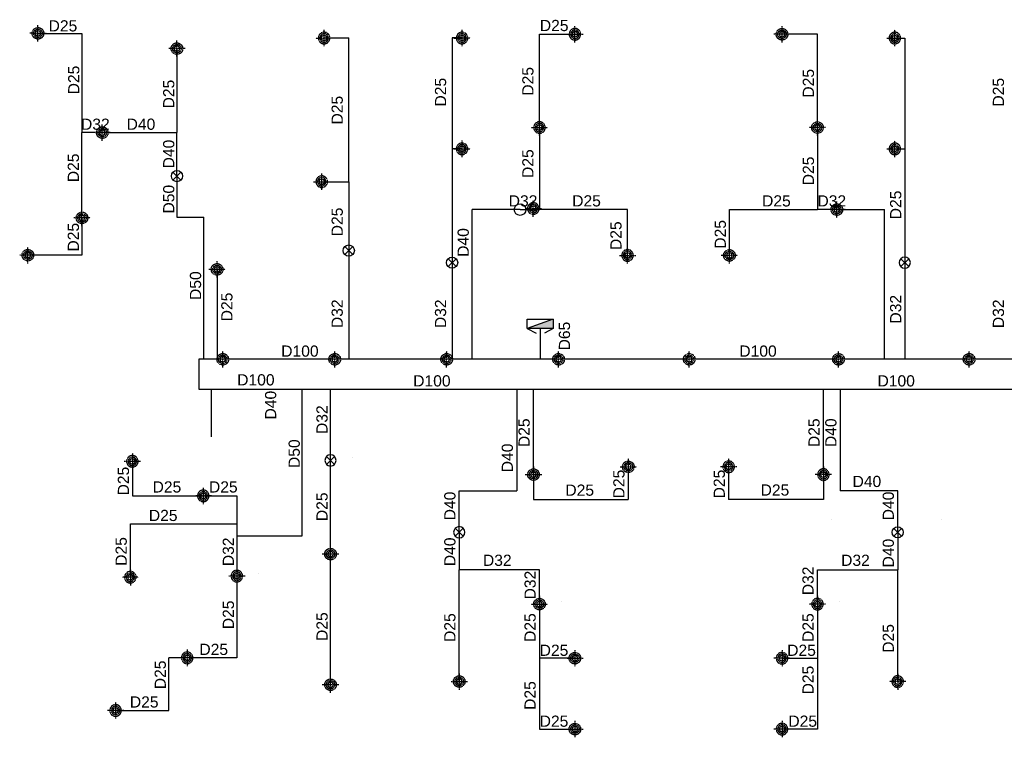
# Model space of a CAD drawing. Header units: millimetres. Extents: x -28974 to 809679, y 113632 to 171595.
# Tile 1 of 7: x -28974 to -2588, y 147032 to 166263. Entities that reach past the tile are written whole.
import ezdxf

# ---------------------------------------------------------------- set-up
doc = ezdxf.new("R2010")
doc.units = ezdxf.units.MM
doc.header["$MEASUREMENT"] = 0
doc.linetypes.add('DAU PHUN TANG PODIUM$0$PHANTOM', pattern=[2.5, 1.25, -0.25, 0.25, -0.25, 0.25, -0.25])
for name, color, linetype in [('FIRE', 8, 'Continuous'), ('lhp - pipe 100', 100, 'Continuous'), ('lhp - pipe 25', 25, 'Continuous'), ('lhp - pipe 32', 32, 'Continuous'), ('lhp - pipe 40', 40, 'Continuous'), ('lhp - pipe 50', 50, 'Continuous'), ('lhp - pipe 65', 65, 'Continuous'), ('lhp-text', 142, 'Continuous'), ('sprinkller quay xuong', 2, 'Continuous'), ('TEXT', 142, 'Continuous'), ('X - Tower E1&E2- Core$0$lhp-fire equipment', 11, 'Continuous')]:
    doc.layers.add(name, color=color, linetype=linetype)
doc.layers.add('Sprinkler head 21-04', color=60, linetype='Continuous', lineweight=20)
doc.layers.add('X - Tower E1&E2- Core$0$A-Wall', color=7, linetype='Continuous', lineweight=40)
doc.styles.add('LHP', font='arial.ttf')

# ---------------------------------------------------------------- blocks, each defined once
blk = doc.blocks.new('X - Tower E1&E2- Core$0$Họng đôi')
at = {"layer": 'X - Tower E1&E2- Core$0$lhp-fire equipment'}
h = blk.add_hatch(color=256, dxfattribs=at)
h.dxf.hatch_style = 1
h.paths.add_polyline_path([(-42129, -155529), (-42129, -155279), (-42829, -155529)])
for p, q in [((-42129, -155279), (-42829, -155529)), ((-42829, -155529), (-42592, -155653)), ((-42129, -155529), (-42367, -155653))]:
    blk.add_line(p, q, dxfattribs=at)
blk.add_lwpolyline([(-42829, -155279), (-42129, -155279), (-42129, -155529), (-42829, -155529)], close=True, dxfattribs=at)
blk = doc.blocks.new('sp1')
at = {"layer": 'Sprinkler head 21-04', "linetype": 'DAU PHUN TANG PODIUM$0$PHANTOM', "lineweight": -3, "extrusion": (1.16865e-06, 1.93957e-11, 1)}
for p, q in [((0, -219, 0), (0, 219, 0)), ((219, 0, 0), (-219, 0, 0))]:
    blk.add_line(p, q, dxfattribs=at)
at = {"layer": 'Sprinkler head 21-04', "color": 7, "extrusion": (4.6e-15, -0.004353, 0.999991), "elevation": 0}
for points in [[(-68, 2), (-77, 2)], [(-66, 17), (-75, 19)], [(-61, 31), (-69, 35)], [(-52, 44), (-59, 50)], [(-41, 54), (-47, 62)], [(-28, 62), (-32, 71)], [(-13, 67), (-15, 76)], [(2, 68), (2, 77)], [(17, 66), (19, 75)], [(31, 61), (35, 69)], [(44, 52), (50, 59)], [(54, 41), (62, 47)], [(62, 28), (71, 32)], [(67, 13), (76, 15)], [(-67, -13), (-76, -15)], [(-62, -28), (-71, -32)], [(-54, -41), (-62, -47)], [(-44, -52), (-50, -59)], [(-31, -61), (-35, -69)], [(-17, -66), (-19, -75)], [(-2, -68), (-2, -77)], [(13, -67), (15, -76)], [(28, -62), (32, -71)], [(41, -54), (47, -62)], [(52, -44), (59, -50)], [(61, -31), (69, -35)], [(66, -17), (75, -19)], [(68, -2), (77, -2)]]:
    blk.add_lwpolyline(points, dxfattribs=at)
at = {"layer": 'Sprinkler head 21-04', "linetype": 'DAU PHUN TANG PODIUM$0$PHANTOM', "lineweight": -3, "extrusion": (4.6e-15, -0.004353, 0.999991)}
for radius in [155, 113]:
    blk.add_circle((0, 0), radius, dxfattribs=at)
at = {"layer": 'Sprinkler head 21-04', "extrusion": (4.6e-15, -0.004353, 0.999991)}
blk.add_circle((0, 0), 77.5, dxfattribs=at)
at = {"layer": 'Sprinkler head 21-04', "color": 8, "extrusion": (4.6e-15, -0.004353, 0.999991)}
blk.add_circle((0, 0), 68.2, dxfattribs=at)
blk = doc.blocks.new('sp2')
at = {"layer": 'sprinkller quay xuong'}
for p, q in [((-106, 106), (106, -106)), ((-106, -106), (106, 106))]:
    blk.add_line(p, q, dxfattribs=at)
blk.add_circle((0, 0), 150, dxfattribs=at)

msp = doc.modelspace()

# ---------------------------------------------------------------- linework, layer by layer
at = {"layer": 'lhp - pipe 100'}
msp.add_line((-24176, 156364, 0), (11030, 156364, -1), dxfattribs=at)
at = {"layer": 'lhp - pipe 100', "elevation": 0}
msp.add_lwpolyline([(71410, 156364), (104354, 156364), (104354, 157162), (-24176, 157162), (-24176, 156364)], dxfattribs=at)
at = {"layer": 'lhp - pipe 25', "elevation": 0}
for points in [[(-28485, 165897), (-27305, 165897), (-27305, 163237)], [(-20816, 165772), (-20155, 165772)], [(-20155, 161922), (-20155, 165772)], [(-17120, 165772), (-17385, 165772), (-17385, 159752)], [(-15045, 163372), (-15045, 165872), (-14095, 165872)], [(-7596, 163371), (-7596, 165871), (-8546, 165871)], [(-5521, 165771), (-5256, 165771), (-5256, 159751)], [(-24760, 165487), (-24760, 163237)], [(-15045, 163372), (-15045, 161173)], [(-7596, 163371), (-7596, 161172)], [(-27305, 160952), (-27305, 163237)], [(-17120, 162802), (-17385, 162802)], [(-20880, 161922), (-20155, 161922), (-20155, 160077)], [(-12685, 159947), (-12685, 161173), (-15045, 161173)], [(-9956, 159946), (-9956, 161172), (-7596, 161172)], [(-27305, 160951), (-27305, 159952), (-28755, 159952)], [(-20155, 160077), (-20155, 157162)], [(-23685, 159572), (-23685, 157162)], [(-15205, 154072), (-15205, 156364)], [(-7435, 154072), (-7435, 156364)], [(-25955, 154427), (-25955, 153502), (-24055, 153502)], [(-20645, 151941), (-20645, 154452)], [(-12665, 154282), (-12665, 153408)], [(-9975, 154282), (-9975, 153408)], [(-15205, 154072), (-15205, 153408), (-12665, 153408)], [(-7435, 154072), (-7435, 153408), (-9975, 153408)], [(-24055, 153502), (-23155, 153502), (-23155, 152750)], [(-26009, 151322), (-26009, 152750), (-23155, 152750)], [(-20645, 148441), (-20644, 151941)], [(-17195, 148527), (-17195, 151524)], [(-5445, 148527), (-5445, 151524)], [(-23155, 151133), (-23155, 149162)], [(-15045, 150602), (-15045, 147252), (-14095, 147252)], [(-7595, 150602), (-7595, 147252), (-8545, 147252)], [(-26405, 147752), (-24980, 147752), (-24980, 149162)], [(-23155, 149162), (-24980, 149162)], [(-14095, 149152), (-15045, 149152)], [(-8545, 149152), (-7595, 149152)]]:
    msp.add_lwpolyline(points, dxfattribs=at)
at = {"layer": 'lhp - pipe 25', "ltscale": 5, "elevation": 0}
for points in [[(-5520, 162802), (-5256, 162802)], [(-20059, 154532), (-20059, 154531)], [(-7232, 152878), (-7232, 152878)], [(-4276, 152869), (-4276, 152868)], [(-22569, 151432), (-22569, 151431)], [(-14458, 150682), (-14458, 150681)], [(-7009, 150684), (-7009, 150683)]]:
    msp.add_lwpolyline(points, dxfattribs=at)
at = {"layer": 'lhp - pipe 25', "ltscale": 5}
msp.add_circle((-15565, 161172, 0), 155, dxfattribs=at)
at = {"layer": 'lhp - pipe 32', "elevation": 0}
for points in [[(-26979, 163237), (-27305, 163237)], [(-15565, 161173), (-15045, 161173)], [(-7076, 161172), (-7596, 161172)], [(-17385, 159752), (-17385, 157163)], [(-5256, 159751), (-5256, 157162)], [(-20645, 154452), (-20645, 156364)], [(-23155, 152750), (-23155, 152427)], [(-23155, 152427), (-23155, 151352)], [(-15044, 150602), (-15044, 151524), (-17195, 151524)], [(-7596, 150602), (-7596, 151524), (-5445, 151524)]]:
    msp.add_lwpolyline(points, dxfattribs=at)
at = {"layer": 'lhp - pipe 40', "ltscale": 5}
msp.add_line((-23836, 155087, 0), (-23836, 156364, 0), dxfattribs=at)
at = {"layer": 'lhp - pipe 40', "elevation": 0}
for points in [[(-26760, 163237), (-24760, 163237)], [(-24760, 162072), (-24760, 163237)], [(-15565, 161173), (-16846, 161173)], [(-16846, 157163), (-16846, 161173)], [(-7076, 161172), (-5795, 161172)], [(-5795, 157162), (-5795, 161172)], [(-15655, 156364), (-15655, 153637)], [(-6985, 156364), (-6985, 153637)], [(-17195, 153637), (-15655, 153637)], [(-17195, 152527), (-17195, 153637)], [(-5445, 153637), (-6985, 153637)], [(-5445, 152527), (-5445, 153637)], [(-17195, 152527), (-17195, 151524)], [(-5445, 152527), (-5445, 151524)]]:
    msp.add_lwpolyline(points, dxfattribs=at)
at = {"layer": 'lhp - pipe 50', "ltscale": 5, "elevation": 0}
for points in [[(-24760, 162072), (-24760, 160967), (-24042, 160967)], [(-24042, 157162), (-24042, 160967)], [(-23155, 152427), (-21403, 152427), (-21403, 156364)]]:
    msp.add_lwpolyline(points, dxfattribs=at)
at = {"layer": 'lhp - pipe 65', "ltscale": 1000}
msp.add_line((-15024, 157987, 0), (-15024, 157162, 0), dxfattribs=at)

# ---------------------------------------------------------------- block references
at = {"layer": 'FIRE'}
for p, rotation in [((-24760, 162072, 0), 180), ((-20155, 160077, 0), 180), ((-17385, 159752, 0), 180), ((-5445, 152526, 0), 359.9962473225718)]:
    msp.add_blockref('sp2', p, dxfattribs=dict(at, rotation=rotation))
at = {"layer": 'FIRE', "xscale": -1, "rotation": 180}
msp.add_blockref('sp2', (-5255, 159752, 0), dxfattribs=at)
at = {"layer": 'FIRE', "xscale": -1}
for p in [(-20645, 154452, 0), (-17195, 152527, 0)]:
    msp.add_blockref('sp2', p, dxfattribs=at)
at = {"layer": 'TEXT'}
for p, rotation in [((-28485, 165897, 0), 359.9785045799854), ((-8545, 165872, 0), 359.9785045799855), ((-24760, 165487, 0), 359.9785045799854), ((-26760, 163237, 0), 359.9785045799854), ((-7595, 163372, 0), 359.9785045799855), ((-7075, 161172, 0), 359.9785045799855), ((-27305, 160952, 0), 359.9785045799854), ((-28755, 159952, 0), 359.9785045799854), ((-9955, 159947, 0), 359.9785045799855), ((-23685, 159572, 0), 359.9785045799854), ((-23532, 157162, 0), 359.9785045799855), ((-20532, 157162, 0), 359.9785045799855), ((-17532, 157162, 0), 359.9785045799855), ((-14532, 157162, 0), 359.9785045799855), ((-11032, 157162, 0), 359.9785045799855), ((-7032, 157162, 0), 359.9785045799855), ((-3532, 157162, 0), 359.9785045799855), ((-12665, 154282, 0), 179.9785045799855), ((-15205, 154072, 0), 179.9785045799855), ((-20645, 151941, 0), 359.9785045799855), ((-15045, 150602, 0), 179.9785045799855), ((-14095, 149152, 0), 179.9785045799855), ((-20645, 148441, 0), 359.9785045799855), ((-17195, 148527, 0), 179.9785045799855), ((-14095, 147252, 0), 179.9785045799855)]:
    msp.add_blockref('sp1', p, dxfattribs=dict(at, rotation=rotation))
at = {"layer": 'TEXT', "xscale": -1}
for p, rotation in [((-20816, 165772, 0), 0.0214954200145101), ((-17120, 165772, 0), 0.0214954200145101), ((-14095, 165872, 0), 0.0214954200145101), ((-5521, 165771, 0), 0.0214954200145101), ((-15045, 163372, 0), 0.0214954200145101), ((-17120, 162802, 0), 0.0214954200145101), ((-5521, 162801, 0), 0.0214954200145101), ((-20880, 161922, 0), 0.0214954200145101), ((-15210, 161202, 0), 0.0214954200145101), ((-12685, 159947, 0), 0.0214954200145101), ((-25955, 154427, 0), 180.0214954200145), ((-9975, 154282, 0), 180.0177427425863), ((-7435, 154072, 0), 180.0177427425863), ((-24055, 153502, 0), 180.0214954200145), ((-26009, 151322, 0), 180.0214954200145), ((-23155, 151352, 0), 180.0214954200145), ((-7595, 150602, 0), 180.0177427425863), ((-24485, 149162, 0), 180.0214954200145), ((-8545, 149152, 0), 180.0177427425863), ((-5445, 148526, 0), 180.0177427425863), ((-26405, 147752, 0), 180.0214954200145), ((-8545, 147252, 0), 180.0177427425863)]:
    msp.add_blockref('sp1', p, dxfattribs=dict(at, rotation=rotation))
at = {"layer": 'X - Tower E1&E2- Core$0$A-Wall'}
msp.add_blockref('X - Tower E1&E2- Core$0$Họng đôi', (27455, 313515, 0), dxfattribs=at)

# ---------------------------------------------------------------- texts
at = {"layer": 'lhp - pipe 40', "color": 142, "style": 'LHP'}
for s, p in [('D40', (-17297, 152847, 0)), ('D40', (-5547, 152847, 0)), ('D40', (-5547, 151584, 0)), ('D25', (-5547, 149298, 0))]:
    msp.add_text(s, height=300, rotation=90, dxfattribs=at).set_placement(p)
at = {"layer": 'lhp-text', "color": 142, "style": 'LHP'}
for s, rotation, p in [('D25', 0.0008, (-28200, 165948, 0)), ('D25', 0.0008, (-15035, 165957, 0)), ('D25', 90.0008, (-27376, 164262, 0)), ('D25', 90.0008, (-15206, 164226, 0)), ('D25', 90.0008, (-7689, 164174, 0)), ('D25', 90.0008, (-24831, 163885, 0)), ('D25', 90.0008, (-17546, 163935, 0)), ('D25', 90.0008, (-2596, 163934, 0)), ('D25', 90.0008, (-20316, 163454, 0)), ('D32', 0.0008, (-27331, 163312, 0)), ('D40', 0.0008, (-26109, 163312, 0)), ('D40', 90.0008, (-24831, 162277, 0)), ('D25', 90.0008, (-27387, 161908, 0)), ('D25', 90.0008, (-15206, 162021, 0)), ('D25', 90.0008, (-7689, 161825, 0)), ('D50', 90.0008, (-24831, 161068, 0)), ('D32', 0.0008, (-15869, 161257, 0)), ('D25', 0.0008, (-14168, 161258, 0)), ('D25', 0.0008, (-9079, 161257, 0)), ('D32', 0.0008, (-7595, 161257, 0)), ('D25', 90.0008, (-5349, 160914, 0)), ('D25', 90.0008, (-20316, 160458, 0)), ('D25', 90.0008, (-27387, 160049, 0)), ('D25', 90.0008, (-12846, 160089, 0)), ('D25', 90.0008, (-10049, 160126, 0)), ('D40', 90.0008, (-16939, 159908, 0)), ('D50', 90.0008, (-24113, 158751, 0)), ('D25', 90.0008, (-23273, 158180, 0)), ('D32', 90.0008, (-20316, 157998, 0)), ('D32', 90.0008, (-17546, 157998, 0)), ('D32', 90.0008, (-5349, 158119, 0)), ('D32', 90.0008, (-2596, 157997, 0)), ('D65', 90, (-14226, 157400, 0)), ('D100', 359.9986, (-21966, 157232, 0)), ('D100', 359.9986, (-9689, 157232, 0)), ('D100', 359.9986, (-23146, 156462, 0)), ('D100', 359.9986, (-18429, 156434, 0)), ('D100', 359.9986, (-5986, 156434, 0)), ('D40', 90.0001, (-22100, 155549, -1)), ('D32', 90.0001, (-20723, 155160, -1)), ('D25', 90, (-15307, 154809, 0)), ('D25', 90, (-7537, 154809, 0)), ('D40', 90, (-7086, 154809, 0)), ('D50', 90.0001, (-21468, 154248, -1)), ('D40', 90, (-15757, 154135, 0)), ('D25', 90.0001, (-26045, 153514, -1)), ('D25', 90, (-12767, 153435, 0)), ('D25', 90, (-10077, 153435, 0)), ('D25', 0.0001, (-25413, 153592, -1)), ('D25', 0.0001, (-23902, 153592, -1)), ('D25', 90.0001, (-20723, 152825, -1)), ('D25', 0.0001, (-25513, 152828, -1)), ('D25', 90.0001, (-26105, 151628, -1)), ('D32', 90.0001, (-23233, 151618, -1)), ('D40', 90, (-17297, 151618, 0)), ('D32', 90, (-7698, 150840, 0)), ('D32', 90, (-15146, 150727, 0)), ('D25', 90.0001, (-23233, 149929, -1)), ('D25', 90.0001, (-20722, 149614, -1)), ('D25', 90, (-17297, 149588, 0)), ('D25', 90, (-15147, 149588, 0)), ('D25', 90, (-7697, 149588, 0)), ('D25', 0.0001, (-24159, 149239, -1)), ('D25', 90.0001, (-25058, 148321, -1)), ('D25', 90, (-7697, 148181, 0)), ('D25', 90, (-15147, 147767, 0)), ('D25', 0.0001, (-26022, 147830, -1))]:
    msp.add_text(s, height=300, rotation=rotation, dxfattribs=at).set_placement(p)
for s, p in [('D40', (-6655, 153739, 0)), ('D25', (-14351, 153506, 0)), ('D25', (-9119, 153509, 0)), ('D32', (-16560, 151626, 0)), ('D32', (-6961, 151626, 0)), ('D25', (-15040, 149215, 0)), ('D25', (-8406, 149215, 0)), ('D25', (-15040, 147315, 0)), ('D25', (-8375, 147315, 0))]:
    msp.add_text(s, height=300, dxfattribs=at).set_placement(p)

doc.saveas('drawing.dxf')
